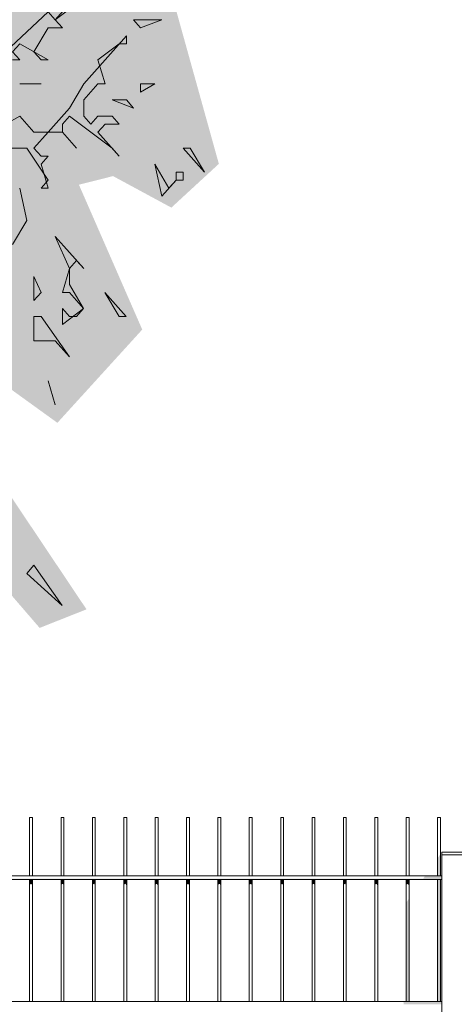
# Model space of a CAD drawing. Header units: metres. Extents: x -111 to -1, y -8 to 26.
# Tile 167 of 209: x -7.015 to -6.323, y 0.334 to 1.902. Entities that reach past the tile are written whole.
import ezdxf

# ---------------------------------------------------------------- set-up
doc = ezdxf.new("R2010")
doc.units = ezdxf.units.M
doc.header["$MEASUREMENT"] = 0
for name, color, linetype in [('40 Absturzsicherung', 7, 'Continuous'), ('60 Pflanzen außen', 7, 'Continuous'), ('94 Genehmigungsplanung Bemaßung', 7, 'Continuous')]:
    doc.layers.add(name, color=color, linetype=linetype)
doc.styles.add('ERSTELLTER_STIL_2', font='arial.ttf')
doc.dimstyles.new('ERSTELLTER_STIL__1', dxfattribs={"dimtxt": 0.25, "dimasz": 0.19, "dimexe": 0.18, "dimexo": 0.1, "dimgap": 0, "dimtad": 1, "dimtih": 1, "dimtoh": 1, "dimzin": 0, "dimdsep": 46, "dimtxsty": 'ERSTELLTER_STIL_2', "dimblk": 'ARROWHEAD_6', "dimblk1": 'ARROWHEAD_6', "dimblk2": 'ARROWHEAD_6', "dimcen": 0.09, "dimclrd": 7, "dimclre": 7, "dimclrt": 7, "dimazin": 0, "dimtfac": 1, "dimtdec": 4, "dimtmove": 0, "dimatfit": 3, "dimfxl": 1, "dimtolj": 1, "dimtzin": 0, "dimarcsym": 0})

# ---------------------------------------------------------------- blocks, each defined once
blk = doc.blocks.new('Laubbäume 27[6]_1', base_point=(-8.3502, -0.2668))
at = {"layer": '60 Pflanzen außen', "linetype": 'Continuous', "lineweight": 0, "true_color": 0xffffff}
blk.add_hatch(color=7, dxfattribs=at).paths.add_polyline_path([(-6.6475, 2.5065), (-6.8906, 2.5734), (-6.9676, 2.7181), (-7.1273, 2.91), (-7.1854, 2.995), (-7.1443, 3.0471), (-7.0934, 3.006), (-6.9603, 2.9292), (-6.97, 2.8195), (-6.8877, 2.7456), (-6.8078, 2.8469), (-6.5923, 2.8497), (-6.5705, 3.0827), (-6.5801, 3.2471), (-6.5341, 3.3623), (-6.6067, 3.5213), (-6.7472, 3.6063), (-6.7956, 3.5788), (-6.815, 3.524), (-6.9063, 3.4876), (-6.9312, 3.6255), (-6.8634, 3.6775), (-6.7786, 3.8173), (-6.9795, 3.9483), (-6.9359, 4.1436), (-7.1587, 4.2395), (-7.2472, 4.3596), (-7.1661, 4.5142), (-7.2428, 4.8339), (-7.3857, 4.9445), (-7.4921, 4.9878), (-7.4929, 5.0797), (-7.5528, 5.2101), (-7.6311, 5.1785), (-7.7346, 5.2548), (-7.6859, 5.3589), (-7.6495, 5.5048), (-7.6591, 5.6825), (-7.7985, 5.6923), (-8.0234, 5.6709), (-8.1907, 5.6365), (-8.4362, 5.5182), (-8.4696, 5.3898), (-8.6556, 5.3569), (-8.6725, 5.3004), (-8.5655, 5.199), (-8.6963, 5.1365), (-8.7892, 5.1201), (-8.7922, 5.0543), (-8.8841, 5.0148), (-9.0304, 4.7648), (-9.0014, 4.5839), (-8.9288, 4.4721), (-8.9026, 4.3602), (-9.0217, 4.3931), (-9.1467, 4.4326), (-9.1588, 4.7287), (-9.3325, 4.9228), (-9.4081, 4.9129), (-9.5999, 4.5421), (-9.6289, 4.3998), (-9.7277, 4.2715), (-9.5678, 4.1386), (-9.3892, 3.9401), (-9.3493, 3.8315), (-9.4185, 3.7174), (-9.5105, 3.7545), (-9.5629, 3.8178), (-9.5716, 3.6712), (-9.6152, 3.5988), (-9.739, 3.7108), (-9.862, 3.7222), (-9.8201, 3.4759), (-10.0972, 3.4227), (-10.2469, 3.3386), (-10.3027, 3.1333), (-10.3139, 2.9644), (-10.3097, 2.7417), (-10.3013, 2.5665), (-10.1089, 2.3722), (-10.1257, 2.287), (-10.0294, 2.2017), (-10.0336, 2.0691), (-9.9385, 1.9105), (-9.7785, 1.818), (-9.9375, 1.6664), (-9.8705, 1.5385), (-9.812, 1.6427), (-9.7268, 1.6948), (-9.6488, 1.5054), (-9.661, 1.3656), (-9.5538, 1.3451), (-9.699, 1.2022), (-9.7618, 1.079), (-9.7535, 0.8517), (-9.5797, 0.8845), (-9.4074, 0.7906), (-9.395, 0.6372), (-9.2824, 0.4755), (-9.1933, 0.3727), (-9.115, 0.4201), (-9.0703, 0.7085), (-9.0284, 0.7796), (-8.9726, 0.7203), (-8.9029, 0.748), (-8.8626, 0.7614), (-8.875, 0.9216), (-8.7495, 1.044), (-8.6798, 1.044), (-8.5299, 0.9848), (-8.4671, 0.969), (-8.2958, 0.8165), (-8.2505, 0.4971), (-8.2845, 0.3821), (-8.2619, 0.2288), (-8.2732, 0.0883), (-8.2619, 0.05), (-8.2732, -0.0139), (-8.2619, -0.0267), (-8.2846, -0.18), (-8.3072, -0.2311), (-8.2619, -0.2183), (-8.2393, -0.1928), (-8.1826, -0.2311), (-8.1486, -0.2183), (-8.1373, -0.2055), (-8.1033, -0.2311), (-8.092, -0.2439), (-8.0466, -0.2311), (-8.0126, -0.2311), (-8.0466, -0.1672), (-8.0576, 0.0931), (-8.0466, 0.2032), (-8.0579, 0.216), (-8.0466, 0.2288), (-8.0692, 0.3821), (-8.0525, 0.4573), (-7.9431, 0.413), (-7.8131, 0.3147), (-7.7695, 0.3443), (-7.7538, 0.4166), (-7.7085, 0.4725), (-7.6765, 0.3903), (-7.617, 0.3376), (-7.5457, 0.3732), (-7.5219, 0.4934), (-7.5372, 0.7254), (-7.4614, 0.6977), (-7.4818, 0.8034), (-7.4207, 0.8582), (-7.3971, 0.9361), (-7.3153, 0.9443), (-7.3063, 0.8721), (-7.2478, 0.831), (-7.2417, 0.6985), (-7.1489, 0.5614), (-7.0279, 0.7396), (-7.0864, 0.8972), (-7.2158, 1.0956), (-7.1549, 1.1325), (-6.9835, 0.9338), (-6.9088, 0.9634), (-7.0359, 1.1531), (-7.0343, 1.3175), (-6.9552, 1.2604), (-6.82, 1.4089), (-6.9209, 1.6396), (-6.8665, 1.6533), (-6.7736, 1.6031), (-6.6979, 1.6728), (-6.7711, 1.9357), (-6.7115, 2.0427), (-6.6098, 2.1413), (-6.589, 2.2701)])
at = {"layer": '60 Pflanzen außen', "color": 8, "linetype": 'Continuous', "lineweight": 18}
for p, q in [((-6.9133, 1.9533), (-6.9586, 1.9022)), ((-6.97, 1.915), (-7.038, 1.8511)), ((-6.9586, 1.9022), (-6.97, 1.915)), ((-6.9586, 1.9022), (-6.9246, 1.9278)), ((-6.9473, 1.8894), (-6.9586, 1.9022)), ((-6.7887, 1.9022), (-6.834, 1.9022)), ((-6.834, 1.9022), (-6.8227, 1.8894)), ((-6.8227, 1.8894), (-6.7887, 1.9022)), ((-6.9926, 1.8511), (-6.97, 1.8894)), ((-6.97, 1.8894), (-6.9473, 1.8894)), ((-6.8453, 1.8767), (-6.9133, 1.8)), ((-6.8453, 1.8639), (-6.8453, 1.8767)), ((-7.0266, 1.8511), (-7.0153, 1.8639)), ((-7.0153, 1.8383), (-7.0266, 1.8511)), ((-7.0153, 1.8639), (-6.97, 1.8383)), ((-6.9813, 1.8383), (-6.9926, 1.8511)), ((-6.8907, 1.8383), (-6.8567, 1.8639)), ((-6.8567, 1.8639), (-6.8453, 1.8639)), ((-7.0266, 1.8383), (-7.0153, 1.8383)), ((-6.97, 1.8383), (-6.9813, 1.8383)), ((-6.8793, 1.8), (-6.8907, 1.8383)), ((-6.9813, 1.8), (-7.0153, 1.8)), ((-7.0153, 1.8), (-6.9813, 1.8)), ((-6.9133, 1.8), (-6.936, 1.7617)), ((-6.9133, 1.7745), (-6.8907, 1.8)), ((-6.8907, 1.8), (-6.8793, 1.8)), ((-6.8227, 1.7872), (-6.8, 1.8)), ((-6.8, 1.8), (-6.8227, 1.8)), ((-6.8227, 1.8), (-6.8227, 1.7872)), ((-6.9133, 1.7489), (-6.9133, 1.7745)), ((-6.8453, 1.7745), (-6.868, 1.7745)), ((-6.868, 1.7745), (-6.834, 1.7617)), ((-6.834, 1.7617), (-6.8453, 1.7745)), ((-6.936, 1.7617), (-6.97, 1.7234)), ((-7.0153, 1.7489), (-7.038, 1.7361)), ((-6.9926, 1.7234), (-7.0153, 1.7489)), ((-6.9473, 1.7361), (-6.936, 1.7489)), ((-6.936, 1.7489), (-6.868, 1.6978)), ((-6.902, 1.7361), (-6.9133, 1.7489)), ((-6.8907, 1.7489), (-6.902, 1.7361)), ((-6.868, 1.7489), (-6.8907, 1.7489)), ((-6.8567, 1.7361), (-6.868, 1.7489)), ((-6.9473, 1.7234), (-6.9473, 1.7361)), ((-6.8907, 1.7234), (-6.8793, 1.7361)), ((-6.8793, 1.7361), (-6.8567, 1.7361)), ((-6.9926, 1.6978), (-6.97, 1.7234)), ((-6.97, 1.7234), (-6.9926, 1.7234)), ((-6.97, 1.7234), (-6.9473, 1.7234)), ((-6.9473, 1.7234), (-6.9247, 1.6978)), ((-6.9247, 1.6978), (-6.9473, 1.7234)), ((-6.8567, 1.685), (-6.8907, 1.7234)), ((-7.0493, 1.6978), (-7.004, 1.6978)), ((-7.004, 1.6978), (-6.97, 1.6467)), ((-6.9813, 1.685), (-6.9926, 1.6978)), ((-6.868, 1.6978), (-6.8567, 1.685)), ((-6.7434, 1.6978), (-6.7547, 1.6978)), ((-6.7547, 1.6978), (-6.7207, 1.6595)), ((-6.7207, 1.6595), (-6.7434, 1.6978)), ((-6.9813, 1.6723), (-6.97, 1.685)), ((-6.97, 1.685), (-6.9813, 1.685)), ((-6.97, 1.6339), (-6.9813, 1.6723)), ((-6.7774, 1.6339), (-6.8, 1.6722)), ((-6.8, 1.6722), (-6.7887, 1.6211)), ((-6.97, 1.6467), (-6.9813, 1.6339)), ((-6.7887, 1.6211), (-6.766, 1.6467)), ((-6.766, 1.6467), (-6.7774, 1.6339)), ((-6.7547, 1.6595), (-6.766, 1.6595)), ((-6.766, 1.6595), (-6.766, 1.6467)), ((-6.766, 1.6467), (-6.7547, 1.6467)), ((-6.7547, 1.6467), (-6.7547, 1.6595)), ((-7.004, 1.5828), (-7.0153, 1.6339)), ((-6.9813, 1.6339), (-6.97, 1.6339)), ((-7.0267, 1.5445), (-7.004, 1.5828)), ((-6.9133, 1.5062), (-6.9587, 1.5573)), ((-6.9587, 1.5573), (-6.936, 1.5062)), ((-6.936, 1.5062), (-6.9473, 1.4679)), ((-6.936, 1.5062), (-6.9247, 1.519)), ((-6.936, 1.4806), (-6.936, 1.5062)), ((-6.9247, 1.519), (-6.9133, 1.5062)), ((-6.9813, 1.4679), (-6.9927, 1.4934)), ((-6.9927, 1.4934), (-6.9927, 1.4551)), ((-6.9134, 1.4423), (-6.936, 1.4806)), ((-6.9927, 1.4551), (-6.9813, 1.4679)), ((-6.9473, 1.4679), (-6.936, 1.4679)), ((-6.936, 1.4679), (-6.9134, 1.4423)), ((-6.8454, 1.4295), (-6.8794, 1.4679)), ((-6.8794, 1.4679), (-6.8567, 1.4295)), ((-6.9813, 1.4295), (-6.9927, 1.4295)), ((-6.9927, 1.4295), (-6.9927, 1.3912)), ((-6.936, 1.3657), (-6.9813, 1.4295)), ((-6.936, 1.4295), (-6.9473, 1.4423)), ((-6.9473, 1.4423), (-6.9473, 1.4168)), ((-6.9473, 1.4168), (-6.9134, 1.4423)), ((-6.9247, 1.4295), (-6.936, 1.4295)), ((-6.9134, 1.4423), (-6.9247, 1.4295)), ((-6.8567, 1.4295), (-6.8454, 1.4295)), ((-6.9927, 1.3912), (-6.9587, 1.3912)), ((-6.9587, 1.3912), (-6.936, 1.3657)), ((-6.97, 1.3273), (-6.9587, 1.289)), ((-6.9587, 1.289), (-6.97, 1.3273)), ((-6.9927, 1.0335), (-7.004, 1.0207)), ((-7.004, 1.0207), (-6.9474, 0.9696)), ((-6.9474, 0.9696), (-6.9927, 1.0335))]:
    blk.add_line(p, q, dxfattribs=at)
blk = doc.blocks.new('*D122', base_point=(-27236.1321, 0))
at = {"layer": '94 Genehmigungsplanung Bemaßung', "color": 7, "linetype": 'Continuous', "lineweight": 13}
for p, q in [((-17.3411, 9.3843), (-17.3411, 9.7593)), ((-2.3419, 9.3843), (-2.3419, 9.7593)), ((-17.2411, 9.6718), (-17.4411, 9.4718)), ((-2.4419, 9.4718), (-2.2419, 9.6718)), ((-17.3411, 9.5718), (-2.3419, 9.5718)), ((-2.3419, 9.5718), (-2.1919, 9.5718))]:
    blk.add_line(p, q, dxfattribs=at)
at = {"layer": '94 Genehmigungsplanung Bemaßung', "color": 7, "lineweight": 13, "insert": (-10.2705, 9.6218), "char_height": 0.25, "attachment_point": 7, "style": 'ERSTELLTER_STIL_2'}
blk.add_mtext('\\A1;{\\pql;\\fArial|b0|i0|c0|p0;\\W1.000000;15,00}', dxfattribs=at)
blk = doc.blocks.new('ARROWHEAD_6')
at = {"color": 0, "linetype": 'Continuous', "lineweight": 0}
for p, q in [((-0.5, -0.5), (0.5, 0.5)), ((0, 0), (-1, 0))]:
    blk.add_line(p, q, dxfattribs=at)

msp = doc.modelspace()

# ---------------------------------------------------------------- hatches: boundary and pattern name
at = {"layer": '40 Absturzsicherung', "linetype": 'Continuous', "lineweight": 0, "true_color": 0x000000}
for points in [[(-6.3494, 0.5389), (-6.3466, 0.5389), (-6.3466, 0.571), (-6.3494, 0.567)], [(-6.3466, 0.5389), (-6.3448, 0.5389), (-6.3448, 0.5734), (-6.3466, 0.571)], [(-6.3427, -0.2522), (-6.3427, 0.5725), (-6.3427, -0.2517)], [(-7.8273, 0.5344), (-7.8273, 0.5329), (-6.3427, 0.5329), (-6.3427, 0.5344)], [(-6.3703, 0.5374), (-6.3724, 0.5344), (-6.3427, 0.5344), (-6.3427, 0.5374)], [(-6.3703, 0.5374), (-6.3427, 0.5374), (-6.3427, 0.5389), (-6.3692, 0.5389)], [(-6.9994, 0.525), (-6.9966, 0.5263), (-6.9966, 0.5329), (-6.9994, 0.5329)], [(-6.9966, 0.5263), (-6.9948, 0.523), (-6.9948, 0.5329), (-6.9966, 0.5329)], [(-6.9466, 0.5329), (-6.9494, 0.5329), (-6.9494, 0.525), (-6.9466, 0.5263)], [(-6.9466, 0.5329), (-6.9466, 0.5263), (-6.9448, 0.523), (-6.9448, 0.5329)], [(-6.8994, 0.5329), (-6.8994, 0.525), (-6.8966, 0.5263), (-6.8966, 0.5329)], [(-6.8966, 0.5329), (-6.8966, 0.5263), (-6.8948, 0.523), (-6.8948, 0.5329)], [(-6.8494, 0.5329), (-6.8494, 0.525), (-6.8466, 0.5263), (-6.8466, 0.5329)], [(-6.8466, 0.5329), (-6.8466, 0.5263), (-6.8448, 0.523), (-6.8448, 0.5329)], [(-6.7994, 0.5329), (-6.7994, 0.525), (-6.7966, 0.5263), (-6.7966, 0.5329)], [(-6.7966, 0.5263), (-6.7948, 0.523), (-6.7948, 0.5329), (-6.7966, 0.5329)], [(-6.7494, 0.5329), (-6.7494, 0.525), (-6.7466, 0.5263), (-6.7466, 0.5329)], [(-6.7466, 0.5329), (-6.7466, 0.5263), (-6.7448, 0.523), (-6.7448, 0.5329)], [(-6.6994, 0.5329), (-6.6994, 0.525), (-6.6966, 0.5263), (-6.6966, 0.5329)], [(-6.6966, 0.5329), (-6.6966, 0.5263), (-6.6948, 0.523), (-6.6948, 0.5329)], [(-6.6494, 0.5329), (-6.6494, 0.525), (-6.6466, 0.5263), (-6.6466, 0.5329)], [(-6.6466, 0.5329), (-6.6466, 0.5263), (-6.6448, 0.523), (-6.6448, 0.5329)], [(-6.5994, 0.5329), (-6.5994, 0.525), (-6.5966, 0.5263), (-6.5966, 0.5329)], [(-6.5966, 0.5329), (-6.5966, 0.5263), (-6.5948, 0.523), (-6.5948, 0.5329)], [(-6.5494, 0.5329), (-6.5494, 0.525), (-6.5466, 0.5263), (-6.5466, 0.5329)], [(-6.5466, 0.5329), (-6.5466, 0.5263), (-6.5448, 0.523), (-6.5448, 0.5329)], [(-6.4994, 0.5329), (-6.4994, 0.525), (-6.4966, 0.5263), (-6.4966, 0.5329)], [(-6.4966, 0.5329), (-6.4966, 0.5263), (-6.4948, 0.523), (-6.4948, 0.5329)], [(-6.4494, 0.5329), (-6.4494, 0.525), (-6.4466, 0.5263), (-6.4466, 0.5329)], [(-6.4466, 0.5329), (-6.4466, 0.5263), (-6.4448, 0.523), (-6.4448, 0.5329)], [(-6.3994, 0.5329), (-6.3994, 0.525), (-6.3966, 0.5263), (-6.3966, 0.5329)], [(-6.3966, 0.5329), (-6.3966, 0.5263), (-6.3948, 0.523), (-6.3948, 0.5329)], [(-6.3466, 0.5329), (-6.3494, 0.5329), (-6.3494, 0.3389), (-6.3466, 0.3389)], [(-6.3448, 0.5329), (-6.3466, 0.5329), (-6.3466, 0.3389), (-6.3448, 0.3389)], [(-6.3966, 0.3389), (-6.3948, 0.3389), (-6.3948, 0.5027), (-6.3966, 0.5003)], [(-6.3994, 0.3389), (-6.3966, 0.3389), (-6.3966, 0.5003), (-6.3994, 0.4963)], [(-6.4032, 0.3374), (-6.3427, 0.3374), (-6.3427, 0.3389), (-6.4058, 0.3389)], [(-6.3427, 0.3374), (-6.4032, 0.3374), (-6.4032, 0.3344), (-6.3427, 0.3344)]]:
    msp.add_hatch(color=18, dxfattribs=at).paths.add_polyline_path(points)

# ---------------------------------------------------------------- linework, layer by layer
at = {"layer": '40 Absturzsicherung', "color": 7, "linetype": 'Continuous', "lineweight": 13}
for p, q in [((-6.9966, 0.6319), (-6.9994, 0.6319)), ((-6.9994, 0.5389), (-6.9994, 0.6319)), ((-6.9948, 0.6319), (-6.9966, 0.6319)), ((-6.9948, 0.5389), (-6.9948, 0.6319)), ((-6.9466, 0.6319), (-6.9494, 0.6319)), ((-6.9494, 0.5389), (-6.9494, 0.6319)), ((-6.9448, 0.6319), (-6.9466, 0.6319)), ((-6.9448, 0.5389), (-6.9448, 0.6319)), ((-6.8966, 0.6319), (-6.8994, 0.6319)), ((-6.8994, 0.5389), (-6.8994, 0.6319)), ((-6.8948, 0.6319), (-6.8966, 0.6319)), ((-6.8948, 0.5389), (-6.8948, 0.6319)), ((-6.8466, 0.6319), (-6.8494, 0.6319)), ((-6.8494, 0.5389), (-6.8494, 0.6319)), ((-6.8448, 0.6319), (-6.8466, 0.6319)), ((-6.8448, 0.5389), (-6.8448, 0.6319)), ((-6.7966, 0.6319), (-6.7994, 0.6319)), ((-6.7994, 0.5389), (-6.7994, 0.6319)), ((-6.7948, 0.6319), (-6.7966, 0.6319)), ((-6.7948, 0.5389), (-6.7948, 0.6319)), ((-6.7466, 0.6319), (-6.7494, 0.6319)), ((-6.7494, 0.5389), (-6.7494, 0.6319)), ((-6.7448, 0.6319), (-6.7466, 0.6319)), ((-6.7448, 0.5389), (-6.7448, 0.6319)), ((-6.6966, 0.6319), (-6.6994, 0.6319)), ((-6.6994, 0.5389), (-6.6994, 0.6319)), ((-6.6948, 0.6319), (-6.6966, 0.6319)), ((-6.6948, 0.5389), (-6.6948, 0.6319)), ((-6.6466, 0.6319), (-6.6494, 0.6319)), ((-6.6494, 0.5389), (-6.6494, 0.6319)), ((-6.6448, 0.6319), (-6.6466, 0.6319)), ((-6.6448, 0.5389), (-6.6448, 0.6319)), ((-6.5966, 0.6319), (-6.5994, 0.6319)), ((-6.5994, 0.5389), (-6.5994, 0.6319)), ((-6.5948, 0.6319), (-6.5966, 0.6319)), ((-6.5948, 0.5389), (-6.5948, 0.6319)), ((-6.5466, 0.6319), (-6.5494, 0.6319)), ((-6.5494, 0.5389), (-6.5494, 0.6319)), ((-6.5448, 0.6319), (-6.5466, 0.6319)), ((-6.5448, 0.5389), (-6.5448, 0.6319)), ((-6.4966, 0.6319), (-6.4994, 0.6319)), ((-6.4994, 0.5389), (-6.4994, 0.6319)), ((-6.4948, 0.6319), (-6.4966, 0.6319)), ((-6.4948, 0.5389), (-6.4948, 0.6319)), ((-6.4466, 0.6319), (-6.4494, 0.6319)), ((-6.4494, 0.5389), (-6.4494, 0.6319)), ((-6.4448, 0.6319), (-6.4466, 0.6319)), ((-6.4448, 0.5389), (-6.4448, 0.6319)), ((-6.3966, 0.6319), (-6.3994, 0.6319)), ((-6.3994, 0.5389), (-6.3994, 0.6319)), ((-6.3948, 0.6319), (-6.3966, 0.6319)), ((-6.3948, 0.5389), (-6.3948, 0.6319)), ((-6.3466, 0.6319), (-6.3494, 0.6319)), ((-6.3494, 0.5389), (-6.3494, 0.6319)), ((-6.3448, 0.6319), (-6.3466, 0.6319)), ((-6.3448, 0.5389), (-6.3448, 0.6319)), ((-6.3027, 0.5765), (-6.3427, 0.5765)), ((-6.3427, 0.5725), (-6.3427, 0.5765)), ((-6.3027, 0.5725), (-6.3427, 0.5725)), ((-6.3427, -0.2522), (-6.3427, 0.5725)), ((-7.8273, 0.5389), (-6.3427, 0.5389)), ((-7.8273, 0.5329), (-6.3427, 0.5329)), ((-6.9994, 0.3389), (-6.9994, 0.5329)), ((-6.9948, 0.3389), (-6.9948, 0.5329)), ((-6.9494, 0.3389), (-6.9494, 0.5329)), ((-6.9448, 0.3389), (-6.9448, 0.5329)), ((-6.8994, 0.3389), (-6.8994, 0.5329)), ((-6.8948, 0.3389), (-6.8948, 0.5329)), ((-6.8494, 0.3389), (-6.8494, 0.5329)), ((-6.8448, 0.3389), (-6.8448, 0.5329)), ((-6.7994, 0.3389), (-6.7994, 0.5329)), ((-6.7948, 0.3389), (-6.7948, 0.5329)), ((-6.7494, 0.3389), (-6.7494, 0.5329)), ((-6.7448, 0.3389), (-6.7448, 0.5329)), ((-6.6994, 0.3389), (-6.6994, 0.5329)), ((-6.6948, 0.3389), (-6.6948, 0.5329)), ((-6.6494, 0.3389), (-6.6494, 0.5329)), ((-6.6448, 0.3389), (-6.6448, 0.5329)), ((-6.5994, 0.3389), (-6.5994, 0.5329)), ((-6.5948, 0.3389), (-6.5948, 0.5329)), ((-6.5494, 0.3389), (-6.5494, 0.5329)), ((-6.5448, 0.3389), (-6.5448, 0.5329)), ((-6.4994, 0.3389), (-6.4994, 0.5329)), ((-6.4948, 0.3389), (-6.4948, 0.5329)), ((-6.4494, 0.3389), (-6.4494, 0.5329)), ((-6.4448, 0.3389), (-6.4448, 0.5329)), ((-6.3994, 0.3389), (-6.3994, 0.5329)), ((-6.3948, 0.3389), (-6.3948, 0.5329)), ((-6.3494, 0.3389), (-6.3494, 0.5329)), ((-6.3448, 0.3389), (-6.3448, 0.5329)), ((-7.8273, 0.3389), (-6.3427, 0.3389))]:
    msp.add_line(p, q, dxfattribs=at)

# ---------------------------------------------------------------- block references
at = {"layer": '60 Pflanzen außen', "color": 8, "linetype": 'Continuous', "lineweight": 18}
msp.add_blockref('Laubbäume 27[6]_1', (-8.3502, -0.2668), dxfattribs=at)

# ---------------------------------------------------------------- dimensions: what is measured, and where the dimension line sits
at = {"layer": '94 Genehmigungsplanung Bemaßung', "color": 7, "linetype": 'Continuous', "lineweight": 13}
dim = msp.add_linear_dim(base=(-2.3419, 9.5718), p1=(-17.3411, -0.4), p2=(-2.3419, 25.35), dimstyle='ERSTELLTER_STIL__1', dxfattribs=at)
dim.commit()
dim.dimension.update_dxf_attribs({"geometry": '*D122', "text_midpoint": (-9.8517, 9.7468), "dimtype": 160})

doc.saveas('drawing.dxf')
